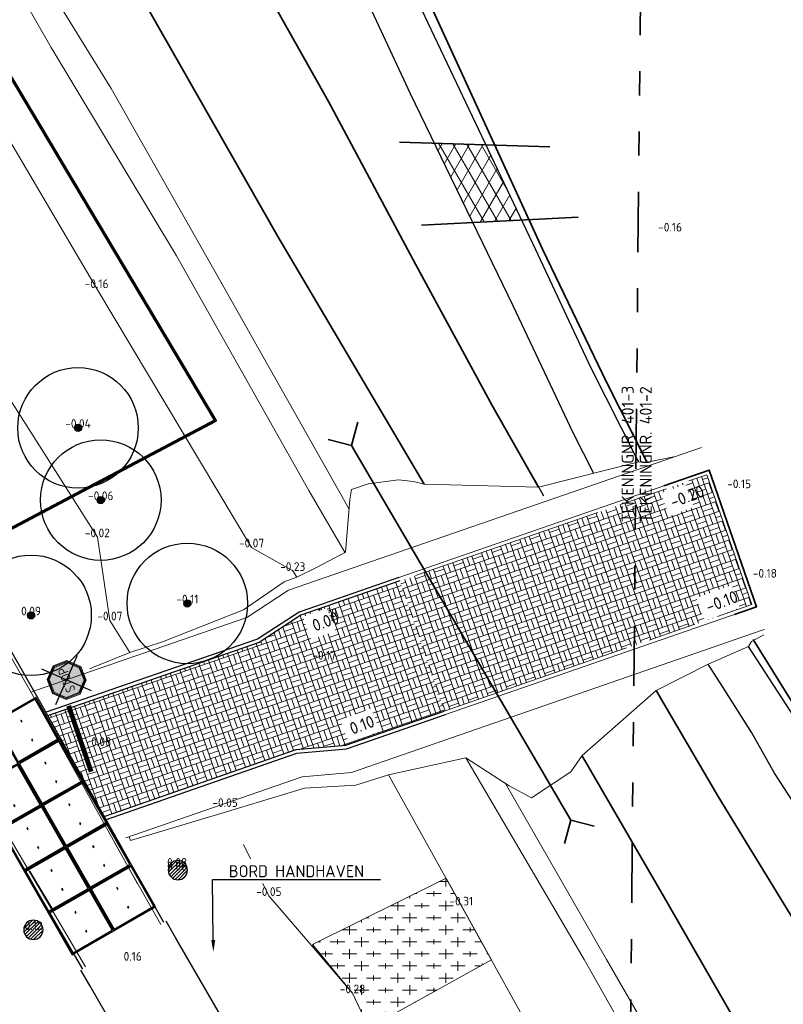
# Model space of a CAD drawing. Header units: metres. Extents: x 108651 to 109770, y 520801 to 521818.
# Tile 45 of 66: x 109215 to 109246, y 521249 to 521290. Entities that reach past the tile are written whole.
import ezdxf
from ezdxf import colors
from ezdxf.entities.mleader import LeaderData, LeaderLine
from ezdxf.enums import TextEntityAlignment as Align
from ezdxf.math import Vec2, Vec3

# ---------------------------------------------------------------- set-up
doc = ezdxf.new("R2010")
doc.units = ezdxf.units.M
doc.linetypes.add('AL-TEKENBLADGRENS-SO', pattern=[11.5, 2.5, -1.5, 1, -1.5, 1, -1.5, 2.5])
doc.linetypes.add('VH-OPSLUITBAND_150X250_A', pattern=[12, 8, -1, 2, -1])
doc.layers.add('0709-TOP_INSTEEKSLOOT', color=253, linetype='Continuous')
for name, color, linetype, lineweight in [('B-GV-GR-BOOM-S', 253, 'Continuous', 25), ('B-WE-GR-BEPLANTING-G', 253, 'Continuous', 18), ('B-WE-GR-BEPLANTING_CULTUUR_BOSPLANTSOEN-GV', 253, 'Continuous', 18), ('B-WE-GW-TALUD-G', 253, 'Continuous', 18), ('B-WE-GW-WATERGANG_GREPPEL_INSTEEK-G', 253, 'Continuous', 18), ('B-WE-GW-WATERGANG_SLOOT-G', 253, 'Continuous', 18), ('B-WE-KW-KUNSTWERK_DUIKER-S', 253, 'Continuous', 25), ('B-WE-VH-KANTOPSLUITING_OPSLUITBAND_150X250-G', 253, 'VH-OPSLUITBAND_150X250_A', 18), ('B-WE-VH-KANTOPSLUITING_VOORKANTBAND-G', 253, 'Continuous', 18), ('B-WE-VH-VERHARDING_ACHTERKANTBAND-G', 253, 'Continuous', 25), ('B-WE-VH-VERHARDING_BETON-S', 253, 'Continuous', 25), ('B-WE-VH-VERHARDING_BETONSTRAATSTEEN_KEIFORMAAT-A', 253, 'Continuous', 18), ('B-WE-VH-VERHARDING_STRAATBAKSTEEN-GV', 253, 'Continuous', 18), ('N-WE-KG-WERKGRENS_FASE 3A-G', 10, 'XX-WERKGRENS_CIRCEL', 70), ('N-WE-VH-KANTVERHARDING-G', 4, 'Continuous', 35), ('V-WE-GR-BOOM_BOSPLANTSOEN-A-200', 80, 'Continuous', 18), ('V-WE-GR-DOORWORTELBARE RUIMTE-S', 80, 'Continuous', 25), ('V-WE-GW-WATERGANG_GREPPEL_INSTEEK-G', 253, 'Continuous', 35), ('V-WE-GW-WATERGANG_SLOOT-G', 253, 'Continuous', 35), ('V-WE-IE-TERREINAFSCHEIDING_KUNSTMATIG_HEKWERK_RASTER-G', 30, 'V-IE-TERREINAFSCHEIDING_KUNSTMATIG-SO', 35), ('V-WE-IE-TERREINAFSCHEIDING_KUNSTMATIG_HEKWERK_SCHAPENHEKWERK-G', 20, 'IE-HEKWERK-SCHAPENHEKWERK-V', 35), ('V-WE-RI-HWA-T25', 7, 'Continuous', 25), ('V-WE-VH-KANTOPSLUITING_OPSLUITBAND_150X250-G', 150, 'VH-OPSLUITBAND_150X250_A-V', 25), ('V-WE-VH-KANTOPSLUITING_VOORKANTBAND-G', 40, 'V-CONTINUOUS-SO', 25), ('V-WE-VH-KANTVERHARDING-G', 4, 'Continuous', 25), ('V-WE-VH-VERHARDING_ASFALT-A-200', 212, 'Continuous', 18), ('V-WE-VW-MARKERING-G', 7, 'V-CONTINUOUS-SO', 35), ('V-WE-VW-VERKEERSTEKEN-S-200', 7, 'Continuous', 25), ('X-XX-AL-PEILMAAT-T25', 7, 'Continuous', 25), ('X-XX-AL-T18', 253, 'Continuous', 18), ('X-XX-AL-TEKENBLADGRENS-G', 7, 'AL-TEKENBLADGRENS-SO', 35), ('X-XX-AL-VERWIJZING-T25', 7, 'Continuous', 25)]:
    doc.layers.add(name, color=color, linetype=linetype, lineweight=lineweight)
doc.layers.add('V-WE-OG-HULPLIJN-G', color=50, linetype='Continuous', lineweight=35, plot=False)
doc.layers.add('V-WE-VH-VERHARDING_BETONSTRAATSTEEN_KEIFORMAAT-A', color=7, linetype='Continuous', lineweight=18, true_color=0x5200a5)
doc.styles.add('NLCS-ISO-M200-T18', font='NLCS-ISO.ttf', dxfattribs={"height": 0.36})
doc.styles.add('NLCS-ISO-M200-T25', font='NLCS-ISO.ttf', dxfattribs={"height": 0.5})
doc.styles.add('NLCS-RVV-M200-T25', font='NLCS-RVV.ttf')
doc.linetypes.add('IE-HEKWERK-SCHAPENHEKWERK-V', pattern='A,5,[23,NLCS.SHX,S=1,R=0,X=0,Y=0],5,-1,[2,NLCS.SHX,S=1,R=0,X=0,Y=0],-1', length=12)
doc.linetypes.add('V-CONTINUOUS-SO', pattern='A,3.5,[24,NLCS.SHX,S=0.5,R=0,X=0,Y=0],3.5', length=7)
doc.linetypes.add('V-IE-TERREINAFSCHEIDING_KUNSTMATIG-SO', pattern='A,2,[24,NLCS.SHX,S=0.6,R=0,X=-1,Y=0],2,[82,NLCS.SHX,S=0.75,R=90,X=0,Y=0],2,[24,NLCS.SHX,S=0.6,R=0,X=1,Y=0],2,-2', length=10)
doc.linetypes.add('VH-OPSLUITBAND_150X250_A-V', pattern='A,4,[24,NLCS.SHX,S=1,R=0,X=0,Y=0],4,-1,2,-1', length=12)
doc.linetypes.add('XX-WERKGRENS_CIRCEL', pattern='A,10,-2.5,[69,NLCS.SHX,S=1,R=0,X=0,Y=0],-2.5', length=15)

# ---------------------------------------------------------------- blocks, each defined once
blk = doc.blocks.new('SGR-BOOM_01')
h = blk.add_hatch(color=256)
edge = h.paths.add_edge_path()
edge.add_arc((0, 0), 0.15, 0, 360)
for radius in [2.5, 0.15, 0.045]:
    blk.add_circle((0, 0), radius)
blk = doc.blocks.new('*U181')
at = {"color": 0, "linetype": 'ByBlock', "lineweight": 35}
for p, q in [((0, 0), (-0.354, 0.354)), ((8.999, 0), (9.352, 0.354)), ((0, 0), (-0.354, -0.354)), ((0, 0), (8.999, 0)), ((8.999, 0), (9.352, -0.354))]:
    blk.add_line(p, q, dxfattribs=at)
blk = doc.blocks.new('B-SVH-BETONPLAAT_2X2')
for p, q in [((0, 2), (0, 0)), ((2, 2), (0, 2)), ((0.05, 1.949), (0.05, 0.051)), ((1.949, 1.95), (0.051, 1.95)), ((1.95, 0.051), (1.95, 1.949)), ((2, 0), (2, 2)), ((0.52, 1.015), (0.52, 0.985)), ((0.58, 1.015), (0.52, 1.015)), ((0.52, 0.985), (0.58, 0.985)), ((0.58, 0.985), (0.58, 1.015)), ((1.42, 1.015), (1.42, 0.985)), ((1.48, 1.015), (1.42, 1.015)), ((1.42, 0.985), (1.48, 0.985)), ((1.48, 0.985), (1.48, 1.015)), ((0, 0), (2, 0)), ((0.051, 0.05), (1.949, 0.05))]:
    blk.add_line(p, q)
for centre, start, end in [((0.051, 1.949), 90, 180), ((1.949, 1.949), 0, 90), ((1.949, 0.051), 270, 0)]:
    blk.add_arc(centre, 0.001, start, end)
at = {"extrusion": (0, 0, -1)}
blk.add_arc((-0.051, 0.051), 0.001, 270, 0, dxfattribs=at)
blk = doc.blocks.new('V-SVW-VERKEERSTEKEN_BORD_B07-SO')
at = {"true_color": 0xffffff}
h = blk.add_hatch(color=7, dxfattribs=at)
h.dxf.hatch_style = 1
h.paths.add_polyline_path([(3.75, 1.55), (1.55, 3.75), (-1.55, 3.75), (-3.75, 1.55), (-3.75, 0), (-3.55, 0), (-3.55, 1.47), (-1.47, 3.55), (1.47, 3.55), (3.55, 1.47), (3.55, 0), (3.75, 0)])
h = blk.add_hatch(color=7, dxfattribs=at)
h.dxf.hatch_style = 1
h.paths.add_polyline_path([(3.55, 1.47), (1.47, 3.55), (-1.47, 3.55), (-3.55, 1.47), (-3.55, 0), (-3.35, 0), (-3.35, 1.39), (-1.39, 3.35), (1.39, 3.35), (3.35, 1.39), (3.35, 0), (3.55, 0)])
h = blk.add_hatch(color=7, dxfattribs=at)
h.dxf.hatch_style = 1
h.paths.add_polyline_path([(1.39, 3.35), (-1.39, 3.35), (-3.35, 1.39), (-3.35, 0), (3.35, 0), (3.35, 1.39)])
h = blk.add_hatch(color=7, dxfattribs=at)
h.dxf.hatch_style = 1
h.paths.add_polyline_path([(3.75, -1.55), (3.75, 0), (3.55, 0), (3.55, -1.47), (1.47, -3.55), (-1.47, -3.55), (-3.55, -1.47), (-3.55, 0), (-3.75, 0), (-3.75, -1.55), (-1.55, -3.75), (1.55, -3.75)])
h = blk.add_hatch(color=7, dxfattribs=at)
h.dxf.hatch_style = 1
h.paths.add_polyline_path([(3.55, -1.47), (3.55, 0), (3.35, 0), (3.35, -1.39), (1.39, -3.35), (-1.39, -3.35), (-3.35, -1.39), (-3.35, 0), (-3.55, 0), (-3.55, -1.47), (-1.47, -3.55), (1.47, -3.55)])
h = blk.add_hatch(color=7, dxfattribs=at)
h.dxf.hatch_style = 1
h.paths.add_polyline_path([(3.35, 0), (-3.35, 0), (-3.35, -1.39), (-1.39, -3.35), (1.39, -3.35), (3.35, -1.39)])
at = {"color": 250, "true_color": 0x191919}
for points in [[(-3.95, -3.95), (3.95, 3.95)], [(-3.95, 3.95), (3.95, -3.95)]]:
    blk.add_lwpolyline(points, dxfattribs=at)
at = {"color": 250, "lineweight": 0, "true_color": 0x191919}
for points in [[(-1.55, 3.75), (-3.75, 1.55), (-3.75, -1.55), (-1.55, -3.75), (1.55, -3.75), (3.75, -1.55), (3.75, 1.55), (1.55, 3.75)], [(-1.47, 3.55), (-3.55, 1.47), (-3.55, -1.47), (-1.47, -3.55), (1.47, -3.55), (3.55, -1.47), (3.55, 1.47), (1.47, 3.55)], [(-1.39, 3.35), (-3.35, 1.39), (-3.35, -1.39), (-1.39, -3.35), (1.39, -3.35), (3.35, -1.39), (3.35, 1.39), (1.39, 3.35)]]:
    blk.add_lwpolyline(points, close=True, dxfattribs=at)
at = {"color": 250, "true_color": 0x191919, "style": 'NLCS-RVV-M200-T25', "width": 0.85}
blk.add_text('STOP', height=2, dxfattribs=at).set_placement((0, 0), align=Align.MIDDLE_CENTER)
blk = doc.blocks.new('SGR-DOORWORTELBARE RUIMTE')
for p, q in [((-1.99, 0.21), (-0.21, 1.99)), ((-1.95, -0.45), (0.45, 1.95)), ((-1.75, -0.96), (0.96, 1.75)), ((-1.45, -1.37), (1.37, 1.45)), ((-1.07, -1.69), (1.69, 1.07)), ((-0.58, -1.91), (1.91, 0.58)), ((0.04, -2), (2, -0.04)), ((1.04, -1.71), (1.71, -1.04))]:
    blk.add_line(p, q)
at = {"extrusion": (0, 0, -1)}
blk.add_arc((0, 0), 2, 0, 360, dxfattribs=at)

msp = doc.modelspace()

# ---------------------------------------------------------------- hatches: boundary and pattern name
at = {"layer": 'B-WE-VH-VERHARDING_BETONSTRAATSTEEN_KEIFORMAAT-A'}
h = msp.add_hatch(dxfattribs=at)
h.set_pattern_fill('AVH-BSS_KEIFORMAAT_BLOK', color=256, scale=2, angle=109.092, pattern_type=2)
h.set_pattern_definition([(109.0920308, (-76.18084, -38.07226), (-0.39689765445, -0.13737631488), []), (109.0920308, (-76.3793, -38.14095), (-0.53427396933, 0.25952133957), [0.42, -0.42]), (199.0920308, (-76.18084, -38.07226), (0.13737631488, -0.39689765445), []), (199.0920308, (-76.11215, -38.2707), (-0.25952133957, -0.53427396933), [0.42, -0.42])])
h.paths.add_polyline_path([(109232.2, 521261.06), (109244.996, 521265.493), (109243.131, 521270.88), (109230.395, 521266.467), (109230.47, 521266.247), (109230.936, 521264.878)])
at = {"layer": 'V-WE-GR-BOOM_BOSPLANTSOEN-A-200'}
h = msp.add_hatch(dxfattribs=at)
h.set_pattern_fill('AGR-BOSPLANTSOEN-SO', color=256, scale=0.5, pattern_type=2)
h.set_pattern_definition([(0, (0, 0), (0.5, 0.5), [0.6, -0.4]), (90, (0.3, -0.2), (-2, 1e-16), [0.4, -0.6]), (90, (0.8, 0.3), (-2, 1e-16), [0.4, -0.6]), (90, (1.3, -0.1), (-2, 1e-16), [0.2, -0.8]), (90, (1.8, 0.4), (-2, 1e-16), [0.2, -0.8])])
h.paths.add_polyline_path([(109229.11, 521247.931), (109234.192, 521250.751), (109232.305, 521254.147), (109226.766, 521251.388), (109228.428, 521249.369)])
at = {"layer": 'V-WE-VH-VERHARDING_ASFALT-A-200'}
h = msp.add_hatch(dxfattribs=at)
h.set_pattern_fill('AVH-ASFALT-SO', color=256, scale=0.5, pattern_type=2)
h.set_pattern_definition([(60, (0, 0), (-0.4330127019, 0.25), []), (120, (0, 0), (-0.4330127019, -0.25), [])])
h.paths.add_polyline_path([(109233.96, 521284.567), (109231.825, 521284.634), (109233.42, 521281.342), (109235.444, 521281.444)])
at = {"layer": 'V-WE-VH-VERHARDING_BETONSTRAATSTEEN_KEIFORMAAT-A'}
h = msp.add_hatch(dxfattribs=at)
h.set_pattern_fill('AVH-BSS_KEIFORMAAT_BLOK', color=256, scale=2, angle=289.092, pattern_type=2)
h.set_pattern_definition([(289.09203075, (0, 0), (0.39689765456, 0.13737631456), []), (289.09203075, (0.19845, 0.0687), (0.53427396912, -0.25952134), [0.42, -0.42]), (19.09203075, (0, 0), (-0.13737631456, 0.39689765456), []), (19.09203075, (-0.0687, 0.19845), (0.25952134, 0.53427396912), [0.42, -0.42])])
h.paths.add_polyline_path([(109215.773, 521260.881), (109218.131, 521256.705), (109226.09, 521259.479), (109228.145, 521259.661), (109232.233, 521261.075), (109230.396, 521266.465), (109226.281, 521265.047), (109224.554, 521263.92)])

# ---------------------------------------------------------------- linework, layer by layer
at = {"layer": '0709-TOP_INSTEEKSLOOT'}
msp.add_polyline3d([(109235.984, 521270.647, -0.466), (109236.348, 521270.006, -0.464)], dxfattribs=at)
at = {"layer": 'B-WE-GR-BEPLANTING-G'}
for points in [[(109226.121, 521266.633), (109225.946, 521266.887), (109224.238, 521267.864), (109217.811, 521278.62), (109212.537, 521287.549), (109208.53, 521294.358), (109206.316, 521297.081), (109204.457, 521297.559), (109202.747, 521296.127), (109202.795, 521293.598)], [(109219.187, 521263.5), (109218.361, 521264.838), (109217.841, 521268.286), (109213.217, 521275.555), (109209.236, 521282.938), (109204.754, 521290.121), (109202.795, 521293.598)], [(109242.011, 521236.956), (109241.539, 521238.004), (109241.788, 521238.982), (109241.238, 521239.899), (109239.83, 521240.711), (109236.575, 521246.455), (109232.939, 521253.01), (109229.919, 521258.426)]]:
    msp.add_lwpolyline(points, dxfattribs=at)
at = {"layer": 'B-WE-GR-BEPLANTING_CULTUUR_BOSPLANTSOEN-GV', "flags": 128}
msp.add_lwpolyline([(109235.719, 521234.73), (109231.479, 521242.935), (109228.428, 521249.369), (109224.956, 521253.407), (109223.904, 521255.546)], dxfattribs=at)
at = {"layer": 'B-WE-GW-WATERGANG_GREPPEL_INSTEEK-G'}
for points in [[(109228.128, 521267.644), (109226.61, 521270.222), (109221.128, 521279.963), (109215.924, 521288.596), (109211.638, 521296.069), (109209.003, 521300.43)], [(109247.705, 521233.86), (109243.422, 521241.243), (109238.034, 521250.774), (109233.132, 521259.137)]]:
    msp.add_lwpolyline(points, dxfattribs=at)
at = {"layer": 'B-WE-GW-WATERGANG_SLOOT-G'}
for points in [[(109204.335, 521310.694), (109204.644, 521309.522), (109205.805, 521307.161), (109207.738, 521304.231), (109208.701, 521302.77), (109209.67, 521301.301), (109210.237, 521300.379), (109213.741, 521294.674), (109215.188, 521292.133), (109218.42, 521286.899), (109222.906, 521278.973), (109228.282, 521269.454)], [(109234.776, 521258.066), (109238.968, 521250.766), (109248.192, 521234.771)]]:
    msp.add_lwpolyline(points, dxfattribs=at)
at = {"layer": 'B-WE-VH-KANTOPSLUITING_OPSLUITBAND_150X250-G', "flags": 128}
msp.add_lwpolyline([(109232.233, 521261.075), (109244.996, 521265.493), (109243.131, 521270.88), (109230.393, 521266.471)], dxfattribs=at)
at = {"layer": 'B-WE-VH-KANTOPSLUITING_VOORKANTBAND-G', "flags": 128}
msp.add_lwpolyline([(109232.281, 521260.933), (109245.187, 521265.4), (109243.224, 521271.07), (109230.344, 521266.612)], dxfattribs=at)
at = {"layer": 'B-WE-VH-VERHARDING_ACHTERKANTBAND-G'}
for points in [[(109220.596, 521252.299), (109215.378, 521261.626), (109209.909, 521271.183), (109204.707, 521280.304), (109198.43, 521291.214), (109195.838, 521295.683), (109190.382, 521305.177), (109194.983, 521307.915), (109194.393, 521308.904)], [(109217.245, 521250.375), (109211.954, 521259.367), (109206.444, 521269.015), (109201.079, 521278.394), (109195.387, 521288.165), (109194.772, 521289.224), (109192.373, 521293.432), (109186.943, 521302.971), (109186.977, 521302.984), (109186.882, 521303.151), (109181.017, 521299.664), (109173.229, 521295.094)], [(109226.903, 521241.629), (109225.715, 521243.69), (109221.093, 521251.657), (109220.693, 521252.354)], [(109223.339, 521239.587), (109221.992, 521241.924), (109217.526, 521249.692), (109217.161, 521250.326)]]:
    msp.add_lwpolyline(points, dxfattribs=at)
at = {"layer": 'B-WE-VH-VERHARDING_STRAATBAKSTEEN-GV'}
for points in [[(109219.123, 521254.608), (109215.281, 521261.528), (109209.802, 521271.142), (109204.581, 521280.253), (109198.286, 521291.161), (109195.735, 521295.592), (109190.206, 521305.203), (109194.841, 521307.915), (109194.296, 521308.836)], [(109217.35, 521250.46), (109212.052, 521259.437), (109206.536, 521269.099), (109201.179, 521278.448), (109194.887, 521289.298), (109192.541, 521293.419), (109186.913, 521303.295), (109180.932, 521299.748), (109171.546, 521294.3), (109170.807, 521295.559)], [(109220.471, 521252.228), (109219.123, 521254.608)]]:
    msp.add_lwpolyline(points, dxfattribs=at)
for points in [[(109219.123, 521254.608, 0.01), (109218.545, 521255.65, 0)], [(109219.51, 521253.911, 0), (109219.123, 521254.608, 0.01)], [(109215.999, 521252.845, 0), (109215.045, 521254.438, 0)]]:
    msp.add_polyline3d(points, dxfattribs=at)
at = {"layer": 'N-WE-KG-WERKGRENS_FASE 3A-G', "flags": 128}
msp.add_lwpolyline([(109325.985, 521089.891), (109318.976, 521087.098), (109317.759, 521090.31), (109323.357, 521094.593), (109238.454, 521245.385), (109219.993, 521235.574), (109207.975, 521226.877), (109134.352, 521188.292), (109146.681, 521162.038), (109133.203, 521154.372), (109125.139, 521169.625), (109118.97, 521166.626), (109096.884, 521210.772), (109081.12, 521240.821), (109089.41, 521256.905), (109098.836, 521261.004), (109100.773, 521257.626, 0.463993), (109111.285, 521254.28), (109161.484, 521279.683), (109182.49, 521274.188), (109197.384, 521282.23), (109207.411, 521265.019), (109222.743, 521273.13), (109202.684, 521306.819), (109330.854, 521375.957), (109334.104, 521366.956), (109359.352, 521304.007), (109395.916, 521316.767), (109395.014, 521304.654), (109407.223, 521303.045), (109419.647, 521302.279), (109418.208, 521287.556), (109409.708, 521288.408), (109419.013, 521237.753), (109418.562, 521234.864), (109426.445, 521234.185), (109428.101, 521222.066), (109422.353, 521222.198), (109444.16, 521149.248), (109444.21, 521130.53), (109415.056, 521118.995), (109417.942, 521109.017), (109389.8, 521098.734), (109393.219, 521089.125), (109386.118, 521086.75), (109367.934, 521091.648), (109364.106, 521102.437)], format="xyb", close=True, dxfattribs=at)
at = {"layer": 'N-WE-VH-KANTVERHARDING-G', "elevation": -0.15, "flags": 128}
msp.add_lwpolyline([(109241.334, 521270.416), (109243.224, 521271.07), (109245.187, 521265.4), (109244.269, 521265.083)], dxfattribs=at)
at = {"layer": 'V-WE-GR-BOOM_BOSPLANTSOEN-A-200'}
msp.add_lwpolyline([(109229.11, 521247.931), (109234.192, 521250.751), (109232.305, 521254.147), (109226.766, 521251.388), (109228.428, 521249.369)], close=True, dxfattribs=at)
at = {"layer": 'V-WE-GW-WATERGANG_GREPPEL_INSTEEK-G'}
for points in [[(109222.016, 521295.992), (109225.215, 521290.286), (109227.436, 521286.357), (109231.037, 521279.616), (109234.218, 521273.755), (109236.147, 521270.359)], [(109241.018, 521261.924), (109243.59, 521257.525), (109248.325, 521249.807), (109252.946, 521242.211), (109253.73, 521240.721), (109254.333, 521239.122), (109254.314, 521237.623), (109253.9, 521236.369), (109252.879, 521235.201), (109251.701, 521234.179), (109250.314, 521233.428)]]:
    msp.add_lwpolyline(points, dxfattribs=at)
at = {"layer": 'V-WE-GW-WATERGANG_SLOOT-G'}
for points in [[(109231.403, 521270.486), (109225.331, 521280.767), (109219.23, 521291.475), (109211.065, 521303.443), (109210.683, 521305.182), (109210.749, 521306.077), (109210.92, 521307.016), (109212.504, 521308.18), (109215.473, 521309.959)], [(109237.973, 521259.188), (109237.959, 521259.212)], [(109248.192, 521234.771), (109248.689, 521234.365), (109249.187, 521234.375), (109250.071, 521234.651), (109250.576, 521234.824), (109250.855, 521235.227), (109250.837, 521235.665), (109250.755, 521236.274), (109247.746, 521242.246), (109241.254, 521253.523), (109237.973, 521259.188)]]:
    msp.add_lwpolyline(points, dxfattribs=at)
at = {"layer": 'V-WE-IE-TERREINAFSCHEIDING_KUNSTMATIG_HEKWERK_RASTER-G'}
msp.add_lwpolyline([(109236.311, 521280.238), (109231.218, 521291.344), (109225.818, 521302.754), (109236.288, 521308.973), (109248.737, 521316.291), (109261.468, 521323.854), (109268.559, 521328.038), (109271.967, 521330.044), (109276.055, 521332.172), (109288.67, 521338.72), (109301.544, 521345.247), (109312.369, 521350.83), (109319.787, 521354.655), (109327.568, 521342.256), (109333.042, 521333.667), (109336.687, 521328.092), (109338.276, 521325.536), (109339.738, 521322.871), (109341.106, 521320.14), (109342.381, 521317.305), (109343.652, 521314.271), (109349.58, 521301.679), (109354.309, 521291.878)], dxfattribs=at)
at = {"layer": 'V-WE-IE-TERREINAFSCHEIDING_KUNSTMATIG_HEKWERK_SCHAPENHEKWERK-G'}
for points in [[(109240.645, 521271.404), (109240.604, 521271.475), (109238.97, 521274.695), (109236.311, 521280.238)], [(109246.954, 521260.979), (109245.046, 521264.045)]]:
    msp.add_lwpolyline(points, dxfattribs=at)
at = {"layer": 'V-WE-OG-HULPLIJN-G', "flags": 128}
for points in [[(109236.613, 521284.484), (109230.375, 521284.679)], [(109237.782, 521281.561), (109231.285, 521281.236)]]:
    msp.add_lwpolyline(points, dxfattribs=at)
at = {"layer": 'V-WE-VH-KANTOPSLUITING_OPSLUITBAND_150X250-G', "flags": 128}
for points in [[(109230.393, 521266.471), (109226.281, 521265.047), (109224.554, 521263.92), (109215.773, 521260.881)], [(109218.126, 521256.704), (109226.09, 521259.479), (109228.145, 521259.661), (109232.233, 521261.075)]]:
    msp.add_lwpolyline(points, dxfattribs=at)
at = {"layer": 'V-WE-VH-KANTOPSLUITING_VOORKANTBAND-G', "flags": 128}
for points in [[(109230.344, 521266.612), (109226.214, 521265.183), (109224.488, 521264.056), (109215.724, 521261.023)], [(109218.175, 521256.562), (109226.122, 521259.331), (109228.177, 521259.513), (109232.281, 521260.933)]]:
    msp.add_lwpolyline(points, dxfattribs=at)
at = {"layer": 'V-WE-VH-KANTVERHARDING-G'}
for points in [[(109240.297, 521271.408), (109240.204, 521271.582), (109238.316, 521275.332), (109236.032, 521280.207), (109230.772, 521291.277), (109225.511, 521302.795), (109236.16, 521309.181), (109248.658, 521316.573), (109268.366, 521328.307), (109271.812, 521330.285), (109275.842, 521332.474), (109288.492, 521338.874), (109301.431, 521345.544), (109312.268, 521351.054), (109319.791, 521354.998), (109327.723, 521342.526), (109333.125, 521334.077), (109336.899, 521328.19), (109338.456, 521325.674), (109339.93, 521323.008), (109341.249, 521320.233), (109342.559, 521317.396), (109343.907, 521314.427), (109349.785, 521301.795)], [(109238.439, 521270.936), (109237.58, 521272.616), (109235.095, 521277.887), (109230.831, 521286.684), (109222.955, 521303.62), (109235.066, 521310.903), (109247.656, 521318.381), (109260.395, 521325.882)], [(109351.782, 521287.732), (109350.864, 521289.479), (109350.392, 521289.202), (109340.823, 521283.586), (109330.114, 521277.118), (109317.904, 521269.921), (109313.468, 521267.35), (109310.719, 521265.614), (109308.602, 521264.452), (109305.409, 521262.885), (109303.27, 521261.775), (109295.85, 521257.922), (109285.963, 521252.855), (109274.906, 521247.133), (109260.294, 521239.645), (109252.807, 521251.269), (109246.774, 521260.79), (109244.859, 521263.757)], [(109361.84, 521271.78), (109359.574, 521277.689), (109357.365, 521283.509), (109352.567, 521287.913), (109351.782, 521287.732), (109341.779, 521281.8), (109330.912, 521275.356), (109318.734, 521268.317), (109314.331, 521265.557), (109311.731, 521264.214), (109309.445, 521262.82), (109306.34, 521261.227), (109303.996, 521260.052), (109296.622, 521256.198), (109286.635, 521251.061), (109275.766, 521245.566), (109263.764, 521239.183), (109259.466, 521237.11), (109251.288, 521250.291), (109245.935, 521258.499), (109244.987, 521260.166), (109243.775, 521262.094), (109243.176, 521263.015)]]:
    msp.add_lwpolyline(points, dxfattribs=at)
at = {"layer": 'V-WE-VW-MARKERING-G', "const_width": 0.2, "flags": 128}
msp.add_lwpolyline([(109217.584, 521258.562), (109216.651, 521261.291)], dxfattribs=at)

# ---------------------------------------------------------------- block references
at = {"layer": 'B-GV-GR-BOOM-S'}
for p in [(109217.04, 521272.823, -0.038), (109217.982, 521269.827, -0.056), (109221.575, 521265.54, -0.112), (109215.091, 521265.046, 0.089)]:
    msp.add_blockref('SGR-BOOM_01', p, dxfattribs=at)
at = {"layer": 'B-WE-KW-KUNSTWERK_DUIKER-S', "xscale": 2, "yscale": 2, "zscale": 2, "rotation": 300.3270699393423}
msp.add_blockref('*U181', (109228.391, 521272.087), dxfattribs=at)
at = {"layer": 'B-WE-VH-VERHARDING_BETON-S', "rotation": 119.8453576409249}
for p in [(109216.278, 521259.899), (109217.274, 521258.165), (109215.539, 521257.169), (109218.269, 521256.43), (109216.534, 521255.435), (109219.264, 521254.695), (109217.53, 521253.7), (109220.26, 521252.96), (109218.525, 521251.965)]:
    msp.add_blockref('B-SVH-BETONPLAAT_2X2', p, dxfattribs=at)
at = {"layer": 'V-WE-GR-DOORWORTELBARE RUIMTE-S', "xscale": 0.2, "yscale": 0.2, "zscale": 0.2}
for p in [(109221.181, 521254.477, 0.082), (109215.188, 521251.999, 0.117)]:
    msp.add_blockref('SGR-DOORWORTELBARE RUIMTE', p, dxfattribs=at)
at = {"layer": 'V-WE-VW-VERKEERSTEKEN-S-200', "xscale": 0.2, "yscale": 0.2, "zscale": 0.2, "rotation": 111.537794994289}
msp.add_blockref('V-SVW-VERKEERSTEKEN_BORD_B07-SO', (109216.567, 521262.366), dxfattribs=at)

# ---------------------------------------------------------------- texts
at = {"layer": 'X-XX-AL-T18', "style": 'NLCS-ISO-M200-T18'}
for s, p in [('-0.16', (109217.811, 521278.62, -0.159)), ('-0.04', (109217.04, 521272.823, -0.038)), ('-0.06', (109217.982, 521269.827, -0.056)), ('-0.02', (109217.841, 521268.286, -0.016)), ('-0.07', (109224.238, 521267.864, -0.071)), ('-0.07', (109224.238, 521267.864, -0.071)), ('-0.23', (109225.946, 521266.887, -0.23)), ('-0.23', (109225.946, 521266.887, -0.23)), ('-0.11', (109221.575, 521265.54, -0.112)), ('-0.11', (109221.575, 521265.54, -0.112)), ('0.09', (109215.091, 521265.046, 0.089)), ('0.09', (109215.091, 521265.046, 0.089)), ('-0.07', (109218.361, 521264.838, -0.066)), ('-0.07', (109218.361, 521264.838, -0.066)), ('-0.20', (109227.261, 521264.978, -0.199)), ('-0.20', (109227.261, 521264.978, -0.199)), ('-0.17', (109227.251, 521263.21, -0.168)), ('-0.17', (109227.251, 521263.21, -0.168)), ('0.08', (109218.004, 521259.625, 0.085)), ('0.08', (109218.004, 521259.625, 0.085)), ('-0.05', (109223.14, 521257.099, -0.045)), ('-0.05', (109223.14, 521257.099, -0.045)), ('0.08', (109221.152, 521254.618, 0.082)), ('0.08', (109221.152, 521254.468, 0.082)), ('-0.05', (109224.956, 521253.407, -0.046)), ('-0.05', (109224.956, 521253.407, -0.046)), ('-0.31', (109232.939, 521253.01, -0.309)), ('0.12', (109215.197, 521251.992, 0.117)), ('0.12', (109215.197, 521251.992, 0.117)), ('0.16', (109219.309, 521250.721, 0.161)), ('-0.28', (109228.428, 521249.369, -0.284))]:
    msp.add_text(s, height=0.36, dxfattribs=at).set_placement(p, align=Align.CENTER)
at = {"layer": 'X-XX-AL-T18', "linetype": 'Continuous', "lineweight": 18, "char_height": 0.36, "attachment_point": 8, "style": 'NLCS-ISO-M200-T18'}
for s, insert in [('-0.16', (109241.599, 521280.967, -0.161)), ('-0.15', (109244.464, 521270.32, -0.147)), ('-0.18', (109245.531, 521266.61, -0.181))]:
    msp.add_mtext(s, dxfattribs=dict(at, insert=insert))
at = {"layer": 'X-XX-AL-VERWIJZING-T25', "char_height": 0.5, "attachment_point": 1, "rotation": 90, "style": 'NLCS-ISO-M200-T25'}
for s, insert in [('TEKENINGNR. 401-3', (109239.59, 521268.905)), ('TEKENINGNR. 401-2', (109240.342, 521268.892))]:
    msp.add_mtext_dynamic_manual_height_columns(s, width=8.76536, gutter_width=2.5, heights=[0], dxfattribs=dict(at, insert=insert))

# ---------------------------------------------------------------- next in the draw order: texts
at = {"layer": 'X-XX-AL-PEILMAAT-T25', "color": 253, "char_height": 0.5, "attachment_point": 1, "rotation": 20.3997, "style": 'NLCS-ISO-M200-T25', "bg_fill": 3, "box_fill_scale": 1.5, "bg_fill_color": 256, "bg_fill_transparency": 0}
for s, width, insert in [('-0.20', 0.57602, (109241.543, 521269.959)), ('-0.10', 1.03674, (109243.022, 521265.616)), ('0.00', 0.54962, (109226.694, 521264.834, 0.004)), ('0.10', 0.862, (109228.248, 521260.557, 0.206))]:
    msp.add_mtext_dynamic_manual_height_columns(s, width=width, gutter_width=2.5, heights=[0], dxfattribs=dict(at, insert=insert))

# ---------------------------------------------------------------- next in the draw order: leaders
at = {"layer": 'V-WE-RI-HWA-T25'}
ml = msp.add_multileader_mtext('Standard', dxfattribs=at)
ml.set_content('BORD HANDHAVEN ', color=256, style='NLCS-ISO-M200-T25')
ml.set_leader_properties(color=256, linetype='ByLayer', lineweight=-1)
ml.build(insert=Vec2(0, 0))
ml.multileader.update_dxf_attribs({"text_left_attachment_type": 5, "text_right_attachment_type": 5, "dogleg_length": 0.5, "arrow_head_size": 0.5})
ctx = ml.context
ctx.base_point, ctx.char_height, ctx.arrow_head_size, ctx.landing_gap_size, ctx.plane_origin = Vec3(109223.115, 521254.083), 0.5, 0.5, 0.18, Vec3(109231.887, 521252.924)
ctx.left_attachment, ctx.right_attachment = 5, 5
notes = []
notes.append((ctx, [(1, (1, 1, 0), (109222.615, 521254.083), (1, 0), 0.5, [(0, [(109222.655, 521251.08)], 0, [])])]))
ctx.mtext.insert, ctx.mtext.flow_direction = Vec3(109223.295, 521254.683), 5
ctx.mtext.has_bg_fill, ctx.mtext.bg_color, ctx.mtext.bg_scale_factor, ctx.mtext.bg_transparency, ctx.mtext.use_window_bg_color = 1, -1027028792, 1.5, 0, 1
for ctx, leaders in notes:
    for number, flags, end, landing, length, lines in leaders:
        leader = LeaderData()
        leader.index, (leader.has_last_leader_line, leader.has_dogleg_vector, leader.attachment_direction) = number, flags
        leader.last_leader_point, leader.dogleg_vector, leader.dogleg_length = Vec3(end), Vec3(landing), length
        for number, points, colour, breaks in lines:
            line = LeaderLine()
            line.index, line.vertices, line.color, line.breaks = number, Vec3.list(points), colors.encode_raw_color(colour), breaks
            leader.lines.append(line)
        ctx.leaders.append(leader)

# ---------------------------------------------------------------- next in the draw order: linework, layer by layer
at = {"layer": 'B-WE-GW-TALUD-G', "flags": 128}
for points in [[(109215.091, 521261.862), (109215.275, 521261.926), (109224.044, 521264.961), (109225.771, 521266.088), (109242.897, 521272.015)], [(109219.025, 521255.816), (109226.333, 521258.346), (109228.387, 521258.528), (109245.426, 521264.425), (109245.514, 521264.455)]]:
    msp.add_lwpolyline(points, dxfattribs=at)
for points, elevation in [([(109241.753, 521271.62), (109240.645, 521271.404), (109240.297, 521271.408), (109236.147, 521270.359), (109231.403, 521270.486), (109230.958, 521270.601), (109230.34, 521270.671), (109229.082, 521270.504), (109228.379, 521270.261), (109228.316, 521269.857), (109228.129, 521267.67), (109226.953, 521267.051), (109226.121, 521266.633), (109225.597, 521266.442), (109223.898, 521265.273), (109220.538, 521263.944), (109219.187, 521263.5), (109217.684, 521262.893), (109217.532, 521262.832)], -0.207), ([(109245.489, 521264.242), (109244.983, 521263.958), (109244.859, 521263.757), (109243.176, 521263.015), (109241.018, 521261.924), (109237.946, 521259.235), (109237.478, 521258.56), (109235.849, 521257.479), (109234.925, 521257.97), (109233.132, 521259.137), (109229.919, 521258.426), (109228.568, 521258.006), (109226.441, 521257.88), (109223.235, 521256.907), (109219.21, 521255.703), (109219.156, 521255.861)], -0.216)]:
    msp.add_lwpolyline(points, dxfattribs=dict(at, elevation=elevation))
at = {"layer": 'X-XX-AL-TEKENBLADGRENS-G'}
msp.add_lwpolyline([(109261.328, 521166.17), (109261.328, 521243.911), (109239.92, 521244.118), (109240.728, 521327.985)], dxfattribs=at)

doc.saveas('drawing.dxf')
